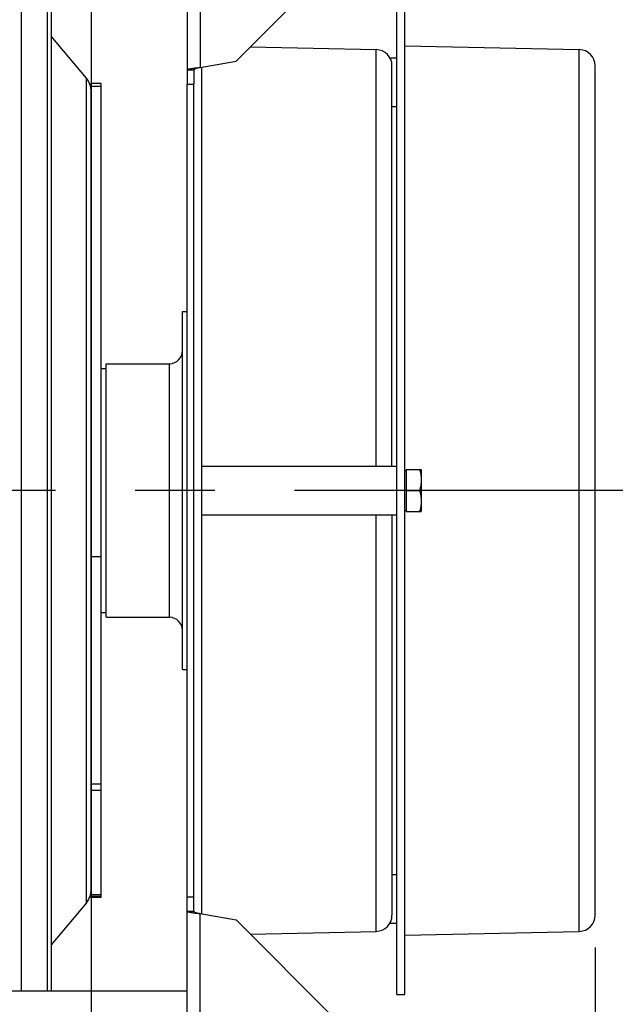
# Model space of a CAD drawing. Extents: x 0 to 594, y 0 to 420.
# Tile 17 of 33: x 365 to 383, y 71 to 102. Entities that reach past the tile are written whole.
import ezdxf

# ---------------------------------------------------------------- set-up
doc = ezdxf.new("R2010")
doc.units = 0
doc.header["$LTSCALE"] = 32.67
doc.linetypes.add('CENTER', pattern=[0.6, 0.375, -0.075, 0.075, -0.075])
doc.layers.get('0').update_dxf_attribs({"linetype": 'CONTINUOUS'})
for name, color, linetype in [('110528_DXF_CONTINUOUS_LINE', 7, 'CONTINUOUS'), ('110528_DXF_DIMENSION', 7, 'CONTINUOUS'), ('110536_DXF_CONTINUOUS_LINE', 7, 'CONTINUOUS'), ('110618_DXF_CONTINUOUS_LINE', 7, 'CONTINUOUS'), ('110672_DXF_CONTINUOUS_LINE', 7, 'CONTINUOUS'), ('110803_DXF_CONTINUOUS_LINE', 7, 'CONTINUOUS'), ('111735_DXF_CONTINUOUS_LINE', 7, 'CONTINUOUS'), ('111736_DXF_CONTINUOUS_LINE', 7, 'CONTINUOUS'), ('9906878_DXF_CONTINUOUS_LIN', 7, 'CONTINUOUS'), ('ASE_125_150-15_DXF_AXIS', 7, 'CONTINUOUS'), ('ASE_125_150-15_DXF_DIMENSI', 7, 'CONTINUOUS'), ('SPRING_DUMMYDXF_CONTINUOUS', 7, 'CONTINUOUS')]:
    doc.layers.add(name, color=color, linetype=linetype)
doc.styles.get("Standard").update_dxf_attribs({"font": 'txt', "width": 0.7})
doc.dimstyles.new('DIMSTYLE_2', dxfattribs={"dimtxt": 3.5, "dimasz": 3, "dimexe": 1.5, "dimexo": 1, "dimgap": 0.875, "dimtad": 1, "dimdec": 3, "dimlfac": 10, "dimtxsty": 'STANDARD', "dimblk": '_ARROW_FILLED', "dimblk1": '_ARROW_FILLED', "dimblk2": '_ARROW_FILLED', "dimcen": 0.09, "dimazin": 3, "dimtp": 1.2, "dimtm": 1.2, "dimtfac": 1, "dimtdec": 3, "dimtofl": 0, "dimtmove": 0, "dimatfit": 3, "dimtolj": 1})
doc.dimstyles.new('DIMSTYLE_3', dxfattribs={"dimtxt": 3.5, "dimasz": 3, "dimexe": 1.5, "dimexo": 1, "dimgap": 0.875, "dimtad": 1, "dimdec": 0, "dimlfac": 10, "dimtxsty": 'STANDARD', "dimblk": '_ARROW_FILLED', "dimblk1": '_ARROW_FILLED', "dimblk2": '_ARROW_FILLED', "dimcen": 0.09, "dimazin": 3, "dimtp": 0.8, "dimtm": 0.8, "dimtfac": 1, "dimtdec": 0, "dimtofl": 0, "dimtmove": 0, "dimatfit": 3, "dimtolj": 1})

# ---------------------------------------------------------------- blocks, each defined once
blk = doc.blocks.new('_ARROW_FILLED')
at = {"color": 0, "linetype": 'BYBLOCK'}
blk.add_solid([(0, 0), (-1, 0.167), (-1, -0.167)], dxfattribs=at)
blk = doc.blocks.new('*D5')
at = {"layer": 'ASE_125_150-15_DXF_DIMENSI', "color": 2, "linetype": 'CONTINUOUS'}
for p, q in [((375.227, 114.664), (405.777, 114.664)), ((404.277, 114.664), (404.277, 87.238)), ((404.277, 59.811), (404.277, 87.238)), ((375.227, 59.811), (405.777, 59.811))]:
    blk.add_line(p, q, dxfattribs=at)
at = {"layer": 'ASE_125_150-15_DXF_DIMENSI', "color": 2, "linetype": 'CONTINUOUS', "xscale": 3, "yscale": 3, "zscale": 3}
for p, rotation in [((404.277, 114.664), 90), ((404.277, 59.811), 270)]:
    blk.add_blockref('_ARROW_FILLED', p, dxfattribs=dict(at, rotation=rotation))
at = {"layer": 'ASE_125_150-15_DXF_DIMENSI', "color": 2, "linetype": 'CONTINUOUS', "insert": (399.902, 87.238), "char_height": 3.5, "width": 12, "attachment_point": 2, "rotation": 90}
blk.add_mtext('549', dxfattribs=at)
blk = doc.blocks.new('*D6')
at = {"layer": 'ASE_125_150-15_DXF_DIMENSI', "color": 2, "linetype": 'CONTINUOUS'}
for p, q in [((376.327, 112.738), (395.777, 112.738)), ((394.277, 112.738), (394.277, 87.238)), ((394.277, 61.738), (394.277, 87.238)), ((376.327, 61.738), (395.777, 61.738))]:
    blk.add_line(p, q, dxfattribs=at)
at = {"layer": 'ASE_125_150-15_DXF_DIMENSI', "color": 2, "linetype": 'CONTINUOUS', "xscale": 3, "yscale": 3, "zscale": 3}
for p, rotation in [((394.277, 112.738), 90), ((394.277, 61.738), 270)]:
    blk.add_blockref('_ARROW_FILLED', p, dxfattribs=dict(at, rotation=rotation))
at = {"layer": 'ASE_125_150-15_DXF_DIMENSI', "color": 2, "linetype": 'CONTINUOUS', "insert": (389.902, 87.238), "char_height": 3.5, "width": 10.875, "attachment_point": 2, "rotation": 90}
blk.add_mtext('510', dxfattribs=at)
blk = doc.blocks.new('*D7')
at = {"layer": 'ASE_125_150-15_DXF_DIMENSI', "color": 2, "linetype": 'CONTINUOUS'}
for p, q in [((230.677, 78.363), (230.677, 14.588)), ((382.277, 73.18), (382.277, 14.588)), ((230.677, 16.088), (306.477, 16.088)), ((382.277, 16.088), (306.477, 16.088))]:
    blk.add_line(p, q, dxfattribs=at)
at = {"layer": 'ASE_125_150-15_DXF_DIMENSI', "color": 2, "linetype": 'CONTINUOUS', "xscale": 3, "yscale": 3, "zscale": 3, "rotation": 180}
blk.add_blockref('_ARROW_FILLED', (230.677, 16.088), dxfattribs=at)
at = {"layer": 'ASE_125_150-15_DXF_DIMENSI', "color": 2, "linetype": 'CONTINUOUS', "xscale": 3, "yscale": 3, "zscale": 3}
blk.add_blockref('_ARROW_FILLED', (382.277, 16.088), dxfattribs=at)
at = {"layer": 'ASE_125_150-15_DXF_DIMENSI', "color": 2, "linetype": 'CONTINUOUS', "insert": (306.477, 20.463), "char_height": 3.5, "width": 13.875, "attachment_point": 2}
blk.add_mtext('1516', dxfattribs=at)

msp = doc.modelspace()

# ---------------------------------------------------------------- linework, layer by layer
at = {"layer": '110528_DXF_CONTINUOUS_LINE', "color": 9, "linetype": 'CONTINUOUS'}
for p, q in [((364.61199, 102.96858), (364.61199, 71.83774)), ((366.62059, 74.5565), (366.62059, 99.91897))]:
    msp.add_line(p, q, dxfattribs=at)
at = {"layer": '110528_DXF_CONTINUOUS_LINE', "color": 7, "linetype": 'CONTINUOUS'}
msp.add_line((365.41103, 102.96858), (365.41103, 71.83774), dxfattribs=at)
at = {"layer": '110528_DXF_CONTINUOUS_LINE', "color": 3, "linetype": 'CONTINUOUS'}
for p, q in [((365.54093, 102.96858), (365.54093, 71.83774)), ((366.62059, 99.91897), (365.54093, 101.20565)), ((366.77266, 74.97432), (366.77266, 78.00742)), ((366.62059, 74.5565), (365.54093, 73.26982))]:
    msp.add_line(p, q, dxfattribs=at)
for centre, start, end in [((366.12266, 99.50115), 0, 40), ((366.12266, 74.97432), 320, 360)]:
    msp.add_arc(centre, 0.65, start, end, dxfattribs=at)
at = {"layer": '110528_DXF_DIMENSION', "color": 2, "linetype": 'CONTINUOUS'}
msp.add_line((366.77266, 128.48716), (366.77266, 45.98831), dxfattribs=at)
at = {"layer": '110536_DXF_CONTINUOUS_LINE', "color": 3, "linetype": 'CONTINUOUS'}
for p, q in [((369.72716, 110.42978), (369.72716, 99.73774)), ((374.22716, 103.44304), (371.22716, 100.44304)), ((370.12716, 100.24908), (371.22716, 100.44304)), ((369.72716, 64.04569), (369.72716, 99.73774)), ((370.12716, 74.22639), (371.22716, 74.03243)), ((374.22716, 71.03243), (371.22716, 74.03243))]:
    msp.add_line(p, q, dxfattribs=at)
at = {"layer": '110536_DXF_CONTINUOUS_LINE', "color": 9, "linetype": 'CONTINUOUS'}
for p, q in [((370.12716, 110.48999), (370.12716, 100.24908)), ((370.12716, 63.98548), (370.12716, 74.22639))]:
    msp.add_line(p, q, dxfattribs=at)
at = {"layer": '110536_DXF_CONTINUOUS_LINE', "color": 7, "linetype": 'CONTINUOUS'}
for p, q in [((369.72716, 100.17606), (369.92716, 100.17606)), ((369.92716, 100.17606), (369.92716, 99.73774)), ((369.72716, 99.73774), (369.92716, 99.73774)), ((369.92716, 74.29941), (369.92716, 99.73774)), ((369.72716, 74.73774), (369.92716, 74.73774)), ((369.72716, 74.29941), (369.92716, 74.29941))]:
    msp.add_line(p, q, dxfattribs=at)
at = {"layer": '110536_DXF_CONTINUOUS_LINE', "color": 3, "linetype": 'CONTINUOUS'}
for points in [[(369.72716, 100.17606), (369.72716, 100.18003), (369.73906, 100.18878), (369.76136, 100.19568), (369.79877, 100.20486), (369.87055, 100.2173), (369.98177, 100.23222), (370.07612, 100.24315), (370.12716, 100.24908)], [(369.72716, 74.29941), (369.72716, 74.29544), (369.73906, 74.28669), (369.76136, 74.27979), (369.79877, 74.27061), (369.87055, 74.25817), (369.98177, 74.24325), (370.07612, 74.23232), (370.12716, 74.22639)]]:
    msp.add_open_spline(points, degree=3, knots=[0, 0, 0, 0, 0.0290834, 0.08885385, 0.18164624, 0.30490852, 0.62429132, 1, 1, 1, 1], dxfattribs=at)
at = {"layer": '110536_DXF_CONTINUOUS_LINE', "color": 7, "linetype": 'CONTINUOUS'}
for points in [[(369.92716, 100.17606), (369.92716, 100.18398), (369.95017, 100.20106), (369.99118, 100.21472), (370.05448, 100.23243), (370.10161, 100.24314), (370.12716, 100.24908)], [(369.92716, 74.29941), (369.92716, 74.29149), (369.95017, 74.27441), (369.99118, 74.26075), (370.05448, 74.24304), (370.10161, 74.23233), (370.12716, 74.22639)]]:
    msp.add_open_spline(points, degree=3, knots=[0, 0, 0, 0, 0.1095964, 0.32647794, 0.63723776, 1, 1, 1, 1], dxfattribs=at)
at = {"layer": '110618_DXF_CONTINUOUS_LINE', "color": 7, "linetype": 'CONTINUOUS'}
for p, q in [((367.07266, 99.75524), (366.77266, 99.75524)), ((367.07266, 74.72023), (367.07266, 99.75524)), ((367.07266, 78.00742), (366.77266, 78.00742)), ((367.07266, 74.75714), (366.77266, 74.75714)), ((367.07266, 74.72023), (366.77266, 74.72023))]:
    msp.add_line(p, q, dxfattribs=at)
at = {"layer": '110618_DXF_CONTINUOUS_LINE', "color": 3, "linetype": 'CONTINUOUS'}
for p, q in [((366.77266, 78.00742), (366.77266, 99.75524)), ((366.77266, 74.72023), (366.77266, 74.97432))]:
    msp.add_line(p, q, dxfattribs=at)
at = {"layer": '110618_DXF_CONTINUOUS_LINE', "color": 9, "linetype": 'CONTINUOUS'}
for p, q in [((367.07266, 99.66261), (366.77266, 99.66261)), ((366.77266, 85.2101), (367.07266, 85.2101)), ((367.07266, 78.21148), (366.77266, 78.21148)), ((367.07266, 74.79929), (366.77266, 74.79929))]:
    msp.add_line(p, q, dxfattribs=at)
at = {"layer": '110672_DXF_CONTINUOUS_LINE', "color": 7, "linetype": 'CONTINUOUS'}
for p, q in [((375.96027, 100.5451), (376.17716, 100.5451)), ((376.02716, 99.0451), (376.17716, 99.0451)), ((370.17716, 87.98774), (376.17716, 87.98774)), ((370.17716, 86.48774), (376.17716, 86.48774)), ((376.02716, 75.43037), (376.17716, 75.43037)), ((375.96027, 73.93037), (376.17716, 73.93037))]:
    msp.add_line(p, q, dxfattribs=at)
at = {"layer": '110803_DXF_CONTINUOUS_LINE', "color": 7, "linetype": 'CONTINUOUS'}
msp.add_line((369.72716, 71.83774), (237.52716, 71.83774), dxfattribs=at)
at = {"layer": '111735_DXF_CONTINUOUS_LINE', "color": 7, "linetype": 'CONTINUOUS'}
for p, q in [((367.07266, 90.98774), (367.22716, 90.98774)), ((367.07266, 83.48774), (367.22716, 83.48774))]:
    msp.add_line(p, q, dxfattribs=at)
at = {"layer": '111736_DXF_CONTINUOUS_LINE', "color": 7, "linetype": 'CONTINUOUS'}
for p, q in [((369.57716, 92.73774), (369.72716, 92.73774)), ((369.57716, 81.73776), (369.57716, 92.73771)), ((367.22716, 91.13774), (369.17716, 91.13774)), ((367.22716, 83.33774), (367.22716, 91.13774)), ((367.22716, 83.33774), (369.17716, 83.33774)), ((369.57716, 81.73774), (369.72716, 81.73774))]:
    msp.add_line(p, q, dxfattribs=at)
at = {"layer": '111736_DXF_CONTINUOUS_LINE', "color": 9, "linetype": 'CONTINUOUS'}
msp.add_line((369.17716, 83.33774), (369.17716, 91.13774), dxfattribs=at)
at = {"layer": '111736_DXF_CONTINUOUS_LINE', "color": 7, "linetype": 'CONTINUOUS'}
for centre, start, end in [((369.17716, 91.53774), 270, 360), ((369.17716, 82.93774), 0, 90)]:
    msp.add_arc(centre, 0.4, start, end, dxfattribs=at)
at = {"layer": '9906878_DXF_CONTINUOUS_LIN', "color": 7, "linetype": 'CONTINUOUS'}
for p, q in [((376.42716, 87.85524), (376.46716, 87.85524)), ((376.46716, 87.88774), (376.92716, 87.88774)), ((376.46716, 87.88774), (376.46716, 86.58774)), ((376.92716, 87.88774), (376.92716, 86.58774)), ((376.46716, 87.23774), (376.8691, 87.23774)), ((376.42716, 86.62024), (376.46716, 86.62024)), ((376.46716, 86.58774), (376.92716, 86.58774))]:
    msp.add_line(p, q, dxfattribs=at)
for points, knots in [([(376.8691, 87.88774), (376.88663, 87.83516), (376.91597, 87.72835), (376.92716, 87.61774), (376.92716, 87.56274)], [0, 0, 0, 0, 0.5018729, 1, 1, 1, 1]), ([(376.92716, 87.56274), (376.92716, 87.50773), (376.91597, 87.39712), (376.88663, 87.29031), (376.8691, 87.23774)], [0, 0, 0, 0, 0.49812711, 1, 1, 1, 1]), ([(376.8691, 87.23774), (376.88663, 87.18516), (376.91597, 87.07835), (376.92716, 86.96774), (376.92716, 86.91274)], [0, 0, 0, 0, 0.5018729, 1, 1, 1, 1]), ([(376.92716, 86.91274), (376.92716, 86.85773), (376.91597, 86.74712), (376.88663, 86.64031), (376.8691, 86.58774)], [0, 0, 0, 0, 0.49812711, 1, 1, 1, 1])]:
    msp.add_open_spline(points, degree=3, knots=knots, dxfattribs=at)
at = {"layer": 'ASE_125_150-15_DXF_AXIS', "color": 7, "linetype": 'CENTER'}
msp.add_line((385.27716, 87.23774), (227.67716, 87.23774), dxfattribs=at)
at = {"layer": 'SPRING_DUMMYDXF_CONTINUOUS', "color": 7, "linetype": 'CONTINUOUS'}
for p, q in [((376.17716, 71.73774), (376.17716, 102.73774)), ((376.42716, 71.73774), (376.42716, 102.73774)), ((371.66548, 100.88137), (375.53827, 100.7953)), ((376.42716, 100.91444), (381.78827, 100.7953)), ((370.17716, 74.21757), (370.17716, 100.2579)), ((376.02716, 87.98774), (376.02716, 100.29542)), ((382.27716, 74.18004), (382.27716, 100.29543)), ((376.02716, 86.48774), (376.02716, 74.18004)), ((371.66548, 73.59411), (375.53827, 73.68017)), ((376.42716, 73.56103), (381.78827, 73.68017)), ((376.17716, 71.73774), (376.42716, 71.73774))]:
    msp.add_line(p, q, dxfattribs=at)
at = {"layer": 'SPRING_DUMMYDXF_CONTINUOUS', "color": 9, "linetype": 'CONTINUOUS'}
for p, q in [((375.53827, 87.98774), (375.53827, 100.7953)), ((381.78827, 73.68017), (381.78827, 100.7953)), ((375.53827, 73.68017), (375.53827, 86.48774))]:
    msp.add_line(p, q, dxfattribs=at)
at = {"layer": 'SPRING_DUMMYDXF_CONTINUOUS', "color": 7, "linetype": 'CONTINUOUS'}
for centre, start, end in [((375.52716, 100.29543), 0, 88.72697), ((381.77716, 100.29543), 0, 88.72697), ((375.52716, 74.18004), 271.27303, 360), ((381.77716, 74.18004), 271.27303, 360)]:
    msp.add_arc(centre, 0.5, start, end, dxfattribs=at)

# ---------------------------------------------------------------- dimensions: what is measured, and where the dimension line sits
at = {"layer": 'ASE_125_150-15_DXF_DIMENSI', "color": 2, "linetype": 'CONTINUOUS'}
for base, p1, p2, angle, picture, middle in [((404.27716, 114.66439), (374.22716, 59.81108), (374.22716, 114.66439), 90, '*D5', (404.27716, 86.73774)), ((394.27716, 61.73774), (375.32717, 112.73774), (375.32717, 61.73774), 270, '*D6', (394.27716, 86.73773))]:
    dim = msp.add_linear_dim(base=base, p1=p1, p2=p2, angle=angle, dimstyle='DIMSTYLE_3', dxfattribs=at)
    dim.commit()
    dim.dimension.update_dxf_attribs({"geometry": picture, "text_midpoint": middle, "dimtype": 160})
dim = msp.add_linear_dim(base=(382.27716, 16.08773), p1=(230.67716, 79.36274), p2=(382.27716, 74.18004), dimstyle='DIMSTYLE_2', dxfattribs=at)
dim.commit()
dim.dimension.update_dxf_attribs({"geometry": '*D7', "text_midpoint": (305.97715, 16.08773), "dimtype": 160})

doc.saveas('drawing.dxf')
